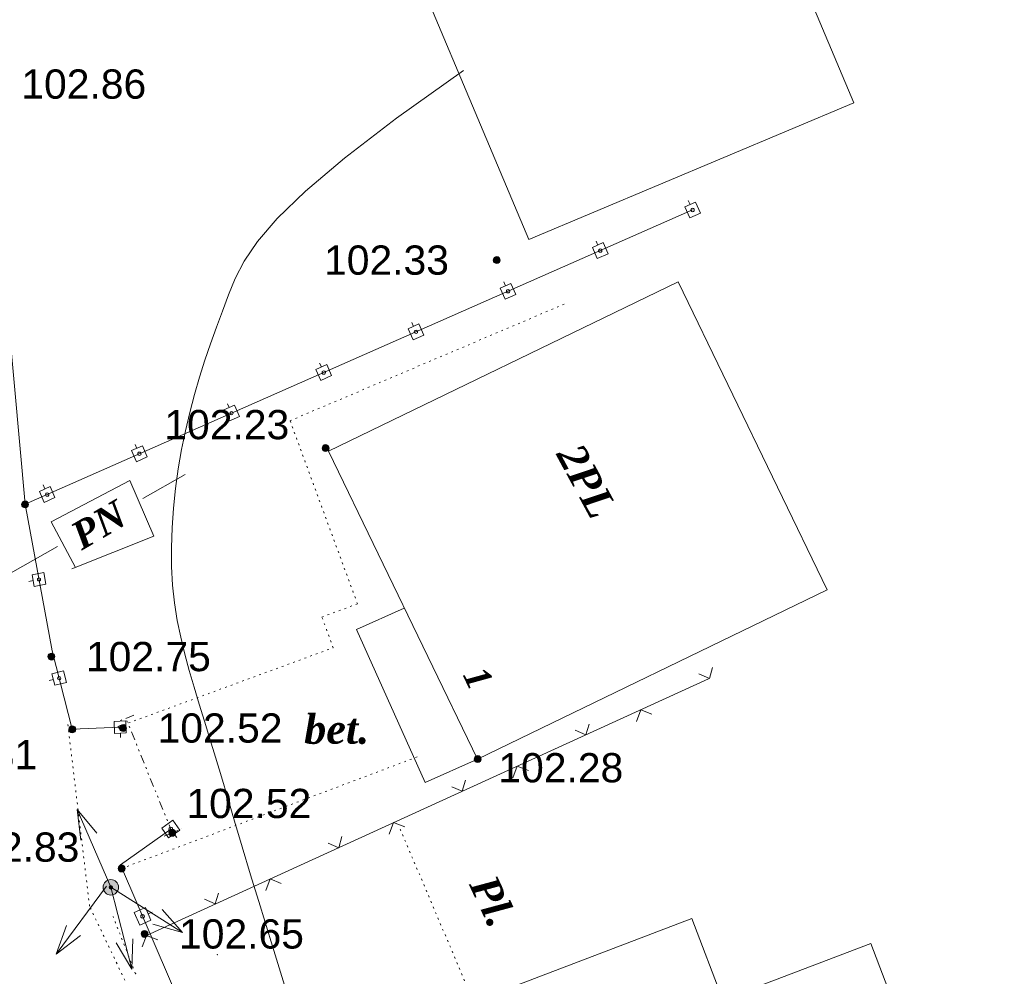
# Model space of a CAD drawing. Header units: millimetres. Extents: x 9396 to 25236, y 15106 to 31102.
# Tile 88 of 256: x 11977 to 12034, y 15759 to 15815. Entities that reach past the tile are written whole.
import ezdxf
from ezdxf.enums import TextEntityAlignment as Align

# ---------------------------------------------------------------- set-up
doc = ezdxf.new("R2010")
doc.units = ezdxf.units.MM
for name, pattern in [('DIVIDE', [1.25, 0.5, -0.25, 0, -0.25, 0, -0.25]), ('DOT', [0.25, 0, -0.25]), ('HIDDEN', [0.375, 0.25, -0.125])]:
    doc.linetypes.add(name, pattern=pattern)
for name, color, linetype, lineweight, true_color in [('1001010', 7, 'Continuous', 9, 0x000000), ('10010110', 7, 'Continuous', 20, 0xa25100), ('1060000', 7, 'Continuous', 9, 0x000000), ('1070000', 7, 'DOT', 9, 0x000000), ('2030012', 7, 'Continuous', 9, 0x000000), ('21100200', 7, 'HIDDEN', 0, 0x800080), ('3000105', 7, 'DIVIDE', 9, 0x000000), ('3000113', 7, 'Continuous', 9, 0x000000), ('3000130', 7, 'Continuous', 9, 0x000000), ('3000140', 7, 'Continuous', 9, 0x000000), ('3000260', 7, 'Continuous', 9, 0x000000), ('5010210', 7, 'Continuous', 20, 0x008000), ('6011210', 1, 'Continuous', 9, 0xff0000)]:
    doc.layers.add(name, color=color, linetype=linetype, lineweight=lineweight, true_color=true_color)
doc.styles.add('10', font='timesbi.ttf', dxfattribs={"height": 0.001481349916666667})
doc.styles.add('2', font='timesbi.ttf', dxfattribs={"height": 0.001692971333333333})
doc.styles.add('9', font='timesbi.ttf', dxfattribs={"height": 0.001692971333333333})
doc.styles.add('F2', font='arial.ttf', dxfattribs={"height": 0.001692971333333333})

# ---------------------------------------------------------------- blocks, each defined once
blk = doc.blocks.new('SYMBOL21100200')
at = {"true_color": 0x800080}
h = blk.add_hatch(color=216, dxfattribs=at)
edge = h.paths.add_edge_path()
edge.add_arc((0, 0), 0.1, 0, 360)
at = {"color": 216, "linetype": 'Continuous', "lineweight": 0, "true_color": 0x800080}
blk.add_circle((0, 0), 0.1, dxfattribs=at)
blk = doc.blocks.new('SYMBOL2030012')
at = {"true_color": 0xffffff}
h = blk.add_hatch(color=7, dxfattribs=at)
edge = h.paths.add_edge_path()
edge.add_arc((0, 0), 0.225, 0, 360)
at = {"true_color": 0x000000}
h = blk.add_hatch(color=18, dxfattribs=at)
edge = h.paths.add_edge_path()
edge.add_arc((0, 0), 0.05, 0, 360)
at = {"color": 18, "linetype": 'Continuous', "lineweight": 0, "true_color": 0x000000}
for radius in [0.225, 0.05]:
    blk.add_circle((0, 0), radius, dxfattribs=at)

msp = doc.modelspace()

# ---------------------------------------------------------------- linework, layer by layer
at = {"layer": '1001010', "color": 253}
for points in [[(12006.69094574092, 15801.87784689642, 98.36564163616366), (11997.68786719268, 15823.28091806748, 98.36564163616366), (12016.50614180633, 15831.1967168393, 98.36564163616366)], [(12016.50614180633, 15831.1967168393, 98.36564163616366), (12025.50922035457, 15809.79364566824, 98.36564163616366), (12006.69094574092, 15801.87784689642, 98.36564163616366)], [(12003.7312904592, 15771.79588697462, 146.0202187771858), (11995.09837984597, 15789.63063956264, 146.0202187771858), (12015.34688998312, 15799.43192933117, 146.0202187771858)], [(12015.34688998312, 15799.43192933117, 146.0202187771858), (12023.97980059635, 15781.59717674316, 146.0202187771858), (12003.7312904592, 15771.79588697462, 146.0202187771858)], [(11980.44889647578, 15782.89512288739, 120.409053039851), (11979.02646352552, 15785.53592452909, 120.409053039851), (11983.58365181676, 15787.91964881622, 120.409053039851), (11984.96817187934, 15784.69222872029, 120.409053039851), (11980.23699404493, 15782.81814208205, 120.409053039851)], [(12029.92964418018, 15732.56669912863, 151.7849687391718), (12017.17064409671, 15727.71060576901, 151.7849687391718), (12013.80860487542, 15736.54409712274, 151.7849687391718), (12007.65606221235, 15734.20243074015, 151.7849687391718), (12003.35859042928, 15745.49369694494, 151.7849687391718), (12008.79298313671, 15747.56203444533, 151.7849687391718), (12004.73706466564, 15758.21863848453, 151.7849687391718), (12016.14130336, 15762.55910775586, 151.7849687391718), (12017.93165071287, 15757.85511210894, 151.7849687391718), (12026.51006340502, 15761.12006803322, 151.7849687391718)], [(12026.51006340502, 15761.12006803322, 151.7849687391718), (12034.23226190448, 15740.83060405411, 151.7849687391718), (12027.72676055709, 15738.35460110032, 151.7849687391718), (12029.92964418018, 15732.56669912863, 151.7849687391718)]]:
    msp.add_polyline3d(points, dxfattribs=at)
at = {"layer": '10010110'}
msp.add_polyline3d([(11992.62741462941, 15758.44592217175, 141.8104850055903), (11991.76519662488, 15761.21276834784, 140.427702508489), (11991.12989415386, 15763.29226411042, 138.7657888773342), (11990.58447955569, 15765.09627221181, 136.7811842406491), (11990.09541242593, 15766.7242361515, 134.5447527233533), (11989.65502417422, 15768.19749461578, 132.155964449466), (11989.25564621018, 15769.53738629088, 129.7142895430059), (11988.88960994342, 15770.7652498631, 127.3191981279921), (11988.54924678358, 15771.90242401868, 125.0701603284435), (11988.22688814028, 15772.9702474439, 123.0666462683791), (11987.91486542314, 15773.99005882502, 121.4081260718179), (11987.60784396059, 15774.98102963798, 120.1643180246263), (11987.30982475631, 15775.95366251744, 119.285933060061), (11987.02714273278, 15776.91629288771, 118.6939302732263), (11986.76613281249, 15777.87725617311, 118.3092687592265), (11986.53312991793, 15778.84488779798, 118.0529076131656), (11986.33446897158, 15779.82752318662, 117.845805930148), (11986.17648489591, 15780.83349776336, 117.6089228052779), (11986.06551261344, 15781.87114695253, 117.2632173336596), (11986.00627553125, 15782.94586099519, 116.7614904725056), (11985.997050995, 15784.05124939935, 116.1839106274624), (11986.03450483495, 15785.17797648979, 115.6424880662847), (11986.11530288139, 15786.31670659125, 115.2492330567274), (11986.23611096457, 15787.45810402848, 115.1161558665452), (11986.39359491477, 15788.59283312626, 115.355266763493), (11986.58442056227, 15789.71155820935, 116.0785760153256), (11986.80525373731, 15790.80494360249, 117.3980938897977), (11987.05287140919, 15791.86590419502, 119.3806487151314), (11987.32449510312, 15792.89635713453, 121.9123410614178), (11987.61745748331, 15793.90047013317, 124.8340895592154), (11987.92909121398, 15794.88241090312, 127.9868128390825), (11988.25672895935, 15795.84634715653, 131.2114295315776), (11988.59770338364, 15796.79644660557, 134.3488582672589), (11988.94934715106, 15797.73687696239, 137.2400176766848), (11989.30899292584, 15798.67180593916, 139.7258263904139), (11989.69497864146, 15799.61557046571, 141.6203957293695), (11990.20966330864, 15800.62318434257, 142.6306077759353), (11990.97641120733, 15801.75983058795, 142.4365373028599), (11992.1185866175, 15803.09069222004, 140.7182590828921), (11993.75955381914, 15804.68095225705, 137.1558478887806), (11996.02267709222, 15806.59579371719, 131.4293784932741), (11999.03132071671, 15808.90039961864, 123.2189256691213), (12002.90884897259, 15811.65995297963, 112.2045641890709)], dxfattribs=at)
at = {"layer": '1060000', "color": 253}
msp.add_polyline3d([(12003.7312904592, 15771.79588697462, 108.9792719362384), (12000.69119258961, 15770.43331907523, 108.9792719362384), (11996.72231576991, 15779.28849170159, 108.9792719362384), (11999.48196536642, 15780.52536305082, 108.9792719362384)], dxfattribs=at)
at = {"layer": '1070000', "color": 253}
for p, q in [((11983.11192098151, 15765.46089991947, 108.9792719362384), (12000.33877573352, 15771.96240303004, 108.9792719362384)), ((11983.91694280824, 15759.3704495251, 146.0202187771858), (11982.61645900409, 15762.68292323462, 146.0202187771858))]:
    msp.add_line(p, q, dxfattribs=at)
for points in [[(11982.86015050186, 15773.64415137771, 108.9792719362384), (11995.36704181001, 15778.24508389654, 108.9792719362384), (11994.71387323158, 15780.02061709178, 108.9792719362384), (11996.76921038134, 15780.77671765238, 108.9792719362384), (11992.86662143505, 15791.38527484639, 108.9792719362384), (12008.75811066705, 15798.14130217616, 108.9792719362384)], [(12005.74586690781, 15711.91871856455, 109.0279172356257), (11981.25486741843, 15763.27633193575, 109.0279172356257), (11979.97481183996, 15773.98111667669, 109.0279172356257)], [(11990.1286932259, 15750.00482296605, 144.7548047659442), (12001.30032972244, 15754.90944386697, 144.7548047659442), (12000.6078899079, 15757.57875336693, 144.7548047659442), (12003.1109344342, 15758.64243509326, 144.7548047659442), (11999.25092830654, 15767.72576046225, 144.7548047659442)]]:
    msp.add_polyline3d(points, dxfattribs=at)
at = {"layer": '3000105', "color": 253}
for p, q in [((11983.82794741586, 15774.3418074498, 129.5395305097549), (11982.80807281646, 15773.92967179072, 129.5395305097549)), ((11986.04284098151, 15767.52629991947, 129.5395305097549), (11983.3643680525, 15774.15447305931, 129.5395305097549)), ((11985.57926161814, 15767.33896552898, 129.5395305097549), (11986.59913621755, 15767.75110118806, 129.5395305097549))]:
    msp.add_line(p, q, dxfattribs=at)
at = {"layer": '3000113', "color": 253}
msp.add_polyline3d([(11993.13362098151, 15827.66661991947, 107.7239064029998), (11980.77954098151, 15822.44213991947, 107.8829718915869), (11976.65568098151, 15817.02405991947, 107.9690573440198), (11975.30050098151, 15810.88613991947, 107.9690573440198), (11977.51732098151, 15786.54997991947, 108.5106598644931)], dxfattribs=at)
at = {"layer": '3000130', "color": 253}
for p, q in [((12015.93088953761, 15804.13672905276, 129.5395305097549), (12016.03088953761, 15803.90672905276, 129.5395305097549)), ((12010.59088953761, 15801.78672905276, 129.5395305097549), (12010.69088953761, 15801.55672905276, 129.5395305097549)), ((12005.25088953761, 15799.42672905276, 129.5395305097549), (12005.35088953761, 15799.19672905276, 129.5395305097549)), ((11999.91088953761, 15797.07672905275, 129.5395305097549), (12000.01088953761, 15796.84672905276, 129.5395305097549)), ((11994.57088953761, 15794.72672905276, 129.5395305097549), (11994.68088953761, 15794.49672905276, 129.5395305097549)), ((11989.24088953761, 15792.36672905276, 129.5395305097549), (11989.34088953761, 15792.14672905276, 129.5395305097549)), ((11983.90088953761, 15790.01672905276, 129.5395305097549), (11984.00088953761, 15789.78672905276, 129.5395305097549)), ((11978.56088953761, 15787.66672905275, 129.5395305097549), (11978.66088953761, 15787.43672905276, 129.5395305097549)), ((11977.74088953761, 15782.08672905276, 129.5395305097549), (11977.98088953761, 15782.12672905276, 129.5395305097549)), ((11978.91088953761, 15776.33672905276, 129.5395305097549), (11979.16088953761, 15776.39672905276, 129.5395305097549)), ((11983.05088953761, 15773.04672905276, 129.5395305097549), (11983.04088953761, 15773.29672905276, 129.5395305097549)), ((11986.30088953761, 15767.24672905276, 161.1490468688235), (11986.16088953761, 15767.44672905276, 161.1490468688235)), ((11984.87088953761, 15762.92672905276, 161.1490468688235), (11984.64088953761, 15762.83672905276, 161.1490468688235))]:
    msp.add_line(p, q, dxfattribs=at)
for points in [[(12016.01088953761, 15803.13672905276, 129.5395305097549), (12016.63088953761, 15803.40672905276, 129.5395305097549), (12016.35088953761, 15804.04672905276, 129.5395305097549), (12015.72088953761, 15803.77672905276, 129.5395305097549), (12016.01088953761, 15803.13672905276, 129.5395305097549)], [(12016.18088953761, 15803.48672905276, 129.5395305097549), (12016.23088953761, 15803.50672905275, 129.5395305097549), (12016.26088953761, 15803.53672905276, 129.5395305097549), (12016.27088953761, 15803.58672905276, 129.5395305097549), (12016.26088953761, 15803.63672905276, 129.5395305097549), (12016.23088953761, 15803.67672905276, 129.5395305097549), (12016.18088953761, 15803.68672905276, 129.5395305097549), (12016.13088953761, 15803.67672905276, 129.5395305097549), (12016.09088953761, 15803.63672905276, 129.5395305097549), (12016.08088953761, 15803.58672905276, 129.5395305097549), (12016.09088953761, 15803.53672905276, 129.5395305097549), (12016.13088953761, 15803.50672905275, 129.5395305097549), (12016.18088953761, 15803.48672905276, 129.5395305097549)], [(12010.66088953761, 15800.77672905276, 129.5395305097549), (12011.29088953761, 15801.04672905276, 129.5395305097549), (12011.00088953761, 15801.69672905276, 129.5395305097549), (12010.38088953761, 15801.41672905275, 129.5395305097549), (12010.66088953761, 15800.77672905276, 129.5395305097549)], [(12010.83088953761, 15801.13672905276, 129.5395305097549), (12010.88088953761, 15801.14672905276, 129.5395305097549), (12010.92088953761, 15801.18672905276, 129.5395305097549), (12010.93088953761, 15801.23672905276, 129.5395305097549), (12010.92088953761, 15801.28672905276, 129.5395305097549), (12010.88088953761, 15801.31672905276, 129.5395305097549), (12010.83088953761, 15801.33672905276, 129.5395305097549), (12010.78088953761, 15801.31672905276, 129.5395305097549), (12010.75088953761, 15801.28672905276, 129.5395305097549), (12010.73088953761, 15801.23672905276, 129.5395305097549), (12010.75088953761, 15801.18672905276, 129.5395305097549), (12010.78088953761, 15801.14672905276, 129.5395305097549), (12010.83088953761, 15801.13672905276, 129.5395305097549)], [(12005.32088953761, 15798.42672905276, 129.5395305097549), (12005.95088953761, 15798.69672905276, 129.5395305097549), (12005.66088953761, 15799.33672905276, 129.5395305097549), (12005.04088953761, 15799.06672905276, 129.5395305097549), (12005.32088953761, 15798.42672905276, 129.5395305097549)], [(12005.49088953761, 15798.78672905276, 129.5395305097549), (12005.54088953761, 15798.79672905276, 129.5395305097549), (12005.58088953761, 15798.83672905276, 129.5395305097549), (12005.59088953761, 15798.87672905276, 129.5395305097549), (12005.58088953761, 15798.92672905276, 129.5395305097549), (12005.54088953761, 15798.96672905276, 129.5395305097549), (12005.49088953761, 15798.97672905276, 129.5395305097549), (12005.44088953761, 15798.96672905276, 129.5395305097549), (12005.41088953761, 15798.92672905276, 129.5395305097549), (12005.40088953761, 15798.87672905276, 129.5395305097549), (12005.41088953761, 15798.83672905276, 129.5395305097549), (12005.44088953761, 15798.79672905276, 129.5395305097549), (12005.49088953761, 15798.78672905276, 129.5395305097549)], [(11999.99088953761, 15796.06672905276, 129.5395305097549), (12000.61088953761, 15796.34672905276, 129.5395305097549), (12000.33088953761, 15796.98672905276, 129.5395305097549), (11999.70088953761, 15796.70672905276, 129.5395305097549), (11999.99088953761, 15796.06672905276, 129.5395305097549)], [(12000.16088953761, 15796.42672905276, 129.5395305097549), (12000.20088953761, 15796.44672905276, 129.5395305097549), (12000.24088953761, 15796.47672905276, 129.5395305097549), (12000.25088953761, 15796.52672905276, 129.5395305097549), (12000.24088953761, 15796.57672905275, 129.5395305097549), (12000.20088953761, 15796.61672905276, 129.5395305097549), (12000.16088953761, 15796.62672905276, 129.5395305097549), (12000.11088953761, 15796.61672905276, 129.5395305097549), (12000.07088953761, 15796.57672905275, 129.5395305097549), (12000.06088953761, 15796.52672905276, 129.5395305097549), (12000.07088953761, 15796.47672905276, 129.5395305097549), (12000.11088953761, 15796.44672905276, 129.5395305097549), (12000.16088953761, 15796.42672905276, 129.5395305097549)], [(11994.65088953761, 15793.71672905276, 129.5395305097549), (11995.27088953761, 15793.99672905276, 129.5395305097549), (11994.99088953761, 15794.63672905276, 129.5395305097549), (11994.36088953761, 15794.35672905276, 129.5395305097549), (11994.65088953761, 15793.71672905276, 129.5395305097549)], [(11994.82088953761, 15794.07672905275, 129.5395305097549), (11994.87088953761, 15794.08672905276, 129.5395305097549), (11994.90088953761, 15794.12672905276, 129.5395305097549), (11994.92088953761, 15794.17672905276, 129.5395305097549), (11994.90088953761, 15794.22672905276, 129.5395305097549), (11994.87088953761, 15794.25672905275, 129.5395305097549), (11994.82088953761, 15794.27672905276, 129.5395305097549), (11994.77088953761, 15794.25672905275, 129.5395305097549), (11994.73088953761, 15794.22672905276, 129.5395305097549), (11994.72088953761, 15794.17672905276, 129.5395305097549), (11994.73088953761, 15794.12672905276, 129.5395305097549), (11994.77088953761, 15794.08672905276, 129.5395305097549), (11994.82088953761, 15794.07672905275, 129.5395305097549)], [(11989.31088953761, 15791.36672905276, 129.5395305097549), (11989.93088953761, 15791.63672905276, 129.5395305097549), (11989.65088953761, 15792.27672905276, 129.5395305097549), (11989.03088953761, 15792.00672905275, 129.5395305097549), (11989.31088953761, 15791.36672905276, 129.5395305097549)], [(11989.48088953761, 15791.72672905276, 129.5395305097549), (11989.53088953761, 15791.73672905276, 129.5395305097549), (11989.56088953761, 15791.77672905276, 129.5395305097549), (11989.58088953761, 15791.82672905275, 129.5395305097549), (11989.56088953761, 15791.86672905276, 129.5395305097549), (11989.53088953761, 15791.90672905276, 129.5395305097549), (11989.48088953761, 15791.91672905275, 129.5395305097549), (11989.43088953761, 15791.90672905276, 129.5395305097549), (11989.39088953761, 15791.86672905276, 129.5395305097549), (11989.38088953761, 15791.82672905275, 129.5395305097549), (11989.39088953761, 15791.77672905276, 129.5395305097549), (11989.43088953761, 15791.73672905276, 129.5395305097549), (11989.48088953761, 15791.72672905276, 129.5395305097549)], [(11983.97088953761, 15789.00672905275, 129.5395305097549), (11984.59088953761, 15789.28672905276, 129.5395305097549), (11984.31088953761, 15789.92672905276, 129.5395305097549), (11983.69088953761, 15789.65672905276, 129.5395305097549), (11983.97088953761, 15789.00672905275, 129.5395305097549)], [(11984.14088953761, 15789.36672905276, 129.5395305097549), (11984.19088953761, 15789.38672905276, 129.5395305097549), (11984.22088953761, 15789.41672905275, 129.5395305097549), (11984.24088953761, 15789.46672905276, 129.5395305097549), (11984.22088953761, 15789.51672905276, 129.5395305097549), (11984.19088953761, 15789.55672905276, 129.5395305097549), (11984.14088953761, 15789.56672905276, 129.5395305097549), (11984.09088953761, 15789.55672905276, 129.5395305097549), (11984.05088953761, 15789.51672905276, 129.5395305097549), (11984.04088953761, 15789.46672905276, 129.5395305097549), (11984.05088953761, 15789.41672905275, 129.5395305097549), (11984.09088953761, 15789.38672905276, 129.5395305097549), (11984.14088953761, 15789.36672905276, 129.5395305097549)], [(11978.63088953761, 15786.65672905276, 129.5395305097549), (11979.25088953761, 15786.93672905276, 129.5395305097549), (11978.97088953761, 15787.57672905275, 129.5395305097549), (11978.35088953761, 15787.29672905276, 129.5395305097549), (11978.63088953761, 15786.65672905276, 129.5395305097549)], [(11978.80088953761, 15787.01672905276, 129.5395305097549), (11978.85088953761, 15787.02672905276, 129.5395305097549), (11978.89088953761, 15787.06672905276, 129.5395305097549), (11978.90088953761, 15787.11672905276, 129.5395305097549), (11978.89088953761, 15787.16672905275, 129.5395305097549), (11978.85088953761, 15787.19672905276, 129.5395305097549), (11978.80088953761, 15787.21672905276, 129.5395305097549), (11978.75088953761, 15787.19672905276, 129.5395305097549), (11978.72088953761, 15787.16672905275, 129.5395305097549), (11978.70088953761, 15787.11672905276, 129.5395305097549), (11978.72088953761, 15787.06672905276, 129.5395305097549), (11978.75088953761, 15787.02672905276, 129.5395305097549), (11978.80088953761, 15787.01672905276, 129.5395305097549)], [(11978.73088953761, 15781.92672905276, 129.5395305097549), (11978.61088953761, 15782.59672905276, 129.5395305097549), (11977.92088953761, 15782.46672905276, 129.5395305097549), (11978.04088953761, 15781.79672905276, 129.5395305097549), (11978.73088953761, 15781.92672905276, 129.5395305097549)], [(11978.33088953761, 15782.09672905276, 129.5395305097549), (11978.38088953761, 15782.10672905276, 129.5395305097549), (11978.41088953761, 15782.14672905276, 129.5395305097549), (11978.42088953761, 15782.19672905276, 129.5395305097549), (11978.41088953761, 15782.24672905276, 129.5395305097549), (11978.38088953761, 15782.27672905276, 129.5395305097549), (11978.33088953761, 15782.29672905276, 129.5395305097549), (11978.28088953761, 15782.27672905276, 129.5395305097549), (11978.24088953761, 15782.24672905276, 129.5395305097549), (11978.23088953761, 15782.19672905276, 129.5395305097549), (11978.24088953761, 15782.14672905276, 129.5395305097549), (11978.28088953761, 15782.10672905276, 129.5395305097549), (11978.33088953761, 15782.09672905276, 129.5395305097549)], [(11979.92088953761, 15776.23672905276, 129.5395305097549), (11979.75088953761, 15776.89672905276, 129.5395305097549), (11979.07088953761, 15776.72672905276, 129.5395305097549), (11979.24088953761, 15776.06672905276, 129.5395305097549), (11979.92088953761, 15776.23672905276, 129.5395305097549)], [(11979.50088953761, 15776.38672905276, 129.5395305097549), (11979.55088953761, 15776.39672905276, 129.5395305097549), (11979.58088953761, 15776.42672905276, 129.5395305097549), (11979.59088953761, 15776.47672905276, 129.5395305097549), (11979.58088953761, 15776.52672905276, 129.5395305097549), (11979.55088953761, 15776.56672905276, 129.5395305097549), (11979.50088953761, 15776.57672905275, 129.5395305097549), (11979.45088953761, 15776.56672905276, 129.5395305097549), (11979.41088953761, 15776.52672905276, 129.5395305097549), (11979.40088953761, 15776.47672905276, 129.5395305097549), (11979.41088953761, 15776.42672905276, 129.5395305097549), (11979.45088953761, 15776.39672905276, 129.5395305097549), (11979.50088953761, 15776.38672905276, 129.5395305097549)], [(11983.35088953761, 15774.00672905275, 129.5395305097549), (11982.67088953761, 15773.97672905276, 129.5395305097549), (11982.70088953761, 15773.27672905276, 129.5395305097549), (11983.38088953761, 15773.30672905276, 129.5395305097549), (11983.35088953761, 15774.00672905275, 129.5395305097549)], [(11983.03088953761, 15773.54672905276, 129.5395305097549), (11983.08088953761, 15773.55672905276, 129.5395305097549), (11983.11088953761, 15773.59672905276, 129.5395305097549), (11983.13088953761, 15773.64672905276, 129.5395305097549), (11983.11088953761, 15773.69672905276, 129.5395305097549), (11983.08088953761, 15773.72672905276, 129.5395305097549), (11983.03088953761, 15773.74672905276, 129.5395305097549), (11982.98088953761, 15773.72672905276, 129.5395305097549), (11982.94088953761, 15773.69672905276, 129.5395305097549), (11982.93088953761, 15773.64672905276, 129.5395305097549), (11982.94088953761, 15773.59672905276, 129.5395305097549), (11982.98088953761, 15773.55672905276, 129.5395305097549), (11983.03088953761, 15773.54672905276, 129.5395305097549)], [(11986.08088953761, 15768.25672905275, 161.1490468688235), (11985.43088953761, 15767.79672905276, 161.1490468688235), (11985.83088953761, 15767.22672905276, 161.1490468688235), (11986.48088953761, 15767.67672905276, 161.1490468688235), (11986.08088953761, 15768.25672905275, 161.1490468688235)], [(11985.96088953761, 15767.62672905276, 161.1490468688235), (11986.01088953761, 15767.64672905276, 161.1490468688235), (11986.05088953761, 15767.68672905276, 161.1490468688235), (11986.06088953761, 15767.73672905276, 161.1490468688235), (11986.05088953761, 15767.78672905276, 161.1490468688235), (11986.01088953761, 15767.82672905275, 161.1490468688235), (11985.96088953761, 15767.84672905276, 161.1490468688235), (11985.90088953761, 15767.82672905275, 161.1490468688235), (11985.86088953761, 15767.78672905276, 161.1490468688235), (11985.85088953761, 15767.73672905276, 161.1490468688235), (11985.86088953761, 15767.68672905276, 161.1490468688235), (11985.90088953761, 15767.64672905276, 161.1490468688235), (11985.96088953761, 15767.62672905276, 161.1490468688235)], [(11983.84088953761, 15762.91672905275, 161.1490468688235), (11984.16088953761, 15762.18672905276, 161.1490468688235), (11984.80088953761, 15762.46672905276, 161.1490468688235), (11984.49088953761, 15763.19672905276, 161.1490468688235), (11983.84088953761, 15762.91672905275, 161.1490468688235)], [(11984.32088953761, 15762.58672905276, 161.1490468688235), (11984.38088953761, 15762.59672905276, 161.1490468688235), (11984.42088953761, 15762.63672905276, 161.1490468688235), (11984.43088953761, 15762.69672905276, 161.1490468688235), (11984.42088953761, 15762.74672905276, 161.1490468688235), (11984.38088953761, 15762.78672905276, 161.1490468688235), (11984.32088953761, 15762.79672905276, 161.1490468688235), (11984.27088953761, 15762.78672905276, 161.1490468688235), (11984.23088953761, 15762.74672905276, 161.1490468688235), (11984.22088953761, 15762.69672905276, 161.1490468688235), (11984.23088953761, 15762.63672905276, 161.1490468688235), (11984.27088953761, 15762.59672905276, 161.1490468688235), (11984.32088953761, 15762.58672905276, 161.1490468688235)]]:
    msp.add_polyline3d(points, close=True, dxfattribs=at)
for points in [[(11983.02970227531, 15773.64432238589, 91.21035131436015), (11980.24816098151, 15773.52449991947, 97.8341302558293), (11979.09329619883, 15778.07015367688, 100.7605959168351), (11977.51732098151, 15786.54997991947, 108.5106598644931), (12016.17105248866, 15803.58678554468, 167.8687097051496)], [(11985.95764762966, 15767.73712015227, 154.4293840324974), (11983.04424081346, 15765.6723619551, 158.3374621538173), (11989.71997481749, 15750.14106243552, 167.8687097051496)]]:
    msp.add_polyline3d(points, dxfattribs=at)
at = {"layer": '3000260', "color": 253}
msp.add_line((11984.54287497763, 15761.585177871, 136.5968972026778), (12017.10410818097, 15776.43528004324, 204.52), dxfattribs=at)
for points in [[(12016.54088953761, 15776.72672905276, 170.5584486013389), (12017.16088953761, 15776.45672905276, 170.5584486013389), (12017.34088953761, 15777.09672905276, 170.5584486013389)], [(12012.93088953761, 15773.97672905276, 170.5584486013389), (12013.18088953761, 15774.64672905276, 170.5584486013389), (12013.82088953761, 15774.38672905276, 170.5584486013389)], [(12009.38088953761, 15773.46672905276, 170.5584486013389), (12010.00088953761, 15773.19672905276, 170.5584486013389), (12010.19088953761, 15773.82672905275, 170.5584486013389)], [(12005.77088953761, 15770.71672905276, 170.5584486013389), (12006.02088953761, 15771.37672905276, 170.5584486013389), (12006.67088953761, 15771.12672905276, 170.5584486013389)], [(12002.23088953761, 15770.19672905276, 170.5584486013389), (12002.84088953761, 15769.93672905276, 170.5584486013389), (12003.03088953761, 15770.56672905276, 170.5584486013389)], [(11998.61088953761, 15767.45672905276, 170.5584486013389), (11998.86088953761, 15768.11672905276, 170.5584486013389), (11999.51088953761, 15767.86672905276, 170.5584486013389)], [(11995.07088953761, 15766.93672905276, 170.5584486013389), (11995.69088953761, 15766.66672905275, 170.5584486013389), (11995.87088953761, 15767.30672905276, 170.5584486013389)], [(11991.46088953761, 15764.18672905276, 170.5584486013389), (11991.71088953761, 15764.85672905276, 170.5584486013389), (11992.35088953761, 15764.59672905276, 170.5584486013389)], [(11987.91088953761, 15763.67672905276, 170.5584486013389), (11988.53088953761, 15763.40672905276, 170.5584486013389), (11988.72088953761, 15764.03672905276, 170.5584486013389)], [(11984.30088953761, 15760.92672905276, 170.5584486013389), (11984.55088953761, 15761.58672905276, 170.5584486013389), (11985.20088953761, 15761.33672905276, 170.5584486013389)]]:
    msp.add_polyline3d(points, dxfattribs=at)
at = {"layer": '5010210'}
for p, q in [((11984.33088953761, 15786.87672905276, 108.9207176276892), (11986.80088953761, 15788.26672905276, 108.9207176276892)), ((11979.39088953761, 15784.09672905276, 108.9207176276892), (11974.46088953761, 15781.31672905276, 108.9207176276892))]:
    msp.add_line(p, q, dxfattribs=at)
at = {"layer": '6011210'}
for p, q in [((11982.48626098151, 15764.37099991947, 146.0202187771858), (11980.53838659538, 15768.86719668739, 146.0202187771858)), ((11982.22680399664, 15764.44620672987, 146.0202187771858), (11979.31428779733, 15760.50574363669, 146.0202187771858)), ((11982.48626098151, 15764.37099991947, 146.0202187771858), (11983.70785110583, 15759.62571620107, 146.0202187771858)), ((11982.48626098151, 15764.37099991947, 146.0202187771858), (11986.63059022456, 15761.75670553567, 146.0202187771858))]:
    msp.add_line(p, q, dxfattribs=at)
for points in [[(11980.75538416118, 15767.10852899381, 146.0202187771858), (11980.53838659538, 15768.86719668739, 146.0202187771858), (11980.53838659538, 15768.86719668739, 146.0202187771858), (11981.67297533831, 15767.50605437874, 146.0202187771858)], [(11985.45952644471, 15763.0865963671, 146.0202187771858), (11986.63059022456, 15761.75670553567, 146.0202187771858), (11986.63059022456, 15761.75670553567, 146.0202187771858), (11984.92599697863, 15762.24081488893, 146.0202187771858)], [(11980.7268406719, 15761.57564754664, 146.0202187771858), (11979.31428779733, 15760.50574363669, 146.0202187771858), (11979.31428779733, 15760.50574363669, 146.0202187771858), (11979.92266453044, 15762.17003860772, 146.0202187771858)], [(11983.76824674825, 15761.39669117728, 146.0202187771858), (11983.70785110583, 15759.62571620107, 146.0202187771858), (11983.70785110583, 15759.62571620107, 146.0202187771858), (11982.79982149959, 15761.14738707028, 146.0202187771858)]]:
    msp.add_polyline3d(points, dxfattribs=at)
for p in [(11988.65477729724, 15760.47982317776, 146.0202187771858), (11983.91694280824, 15759.3704495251, 146.0202187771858)]:
    msp.add_point(p, dxfattribs=at)

# ---------------------------------------------------------------- block references
at = {"layer": '2030012', "color": 253, "xscale": 2, "yscale": 2, "zscale": 2}
msp.add_blockref('SYMBOL2030012', (11982.48626098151, 15764.37099991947, 146.0202187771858), dxfattribs=at)
at = {"layer": '21100200', "xscale": 2, "yscale": 2, "zscale": 2}
for p in [(12004.83623102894, 15800.68641227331, 204.66), (11994.92734881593, 15789.80040477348, 204.46), (11977.51994098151, 15786.54287991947, 205.53476), (11979.04616098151, 15777.73113991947, 205.49362), (11980.25076098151, 15773.51737991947, 205.61714), (11983.19422098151, 15773.59439991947, 205.03948), (12003.7312904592, 15771.79588697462, 204.56), (11986.04284098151, 15767.52629991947, 205.03948), (11983.11192098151, 15765.46089991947, 205.66068), (11984.43738098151, 15761.67221991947, 205.29656)]:
    msp.add_blockref('SYMBOL21100200', p, dxfattribs=at)

# ---------------------------------------------------------------- texts
at = {"layer": '1001010', "color": 253, "style": '9'}
for s, height, rotation, p in [('2PL', 1.692971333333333, 298.4000000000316, (12009.00263491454, 15789.8339081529, 146.0202187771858)), ('PN', 1.591816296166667, 30.30000000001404, (11980.39731770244, 15784.54889544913, 120.409053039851))]:
    msp.add_text(s, height=height, rotation=rotation, dxfattribs=at).set_placement(p, align=Align.MIDDLE_LEFT)
at = {"layer": '1001010', "color": 1, "true_color": 0xff0000, "style": '10'}
msp.add_text('1', height=1.481349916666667, rotation=295.3000000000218, dxfattribs=at).set_placement((12003.52263491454, 15776.9939081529, 146.0202187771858), align=Align.MIDDLE_LEFT)
at = {"layer": '1070000', "color": 253, "style": '2'}
msp.add_text('bet.', height=1.692971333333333, dxfattribs=at).set_placement((11993.68534835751, 15773.53165147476, 114.6992719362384), align=Align.MIDDLE_LEFT)
at = {"layer": '21100200', "color": 253, "style": 'F2'}
for s, p in [('102.86', (11977.30312098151, 15810.87901991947, 205.71014)), ('102.33', (11994.83623102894, 15800.68641227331, 204.66)), ('102.23', (11985.58734881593, 15791.16040477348, 204.46)), ('102.75', (11981.04616098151, 15777.73113991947, 205.49362)), ('102.52', (11985.19422098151, 15773.59439991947, 205.03948)), ('102.81', (11970.99076098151, 15772.05737991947, 162.47714)), ('102.28', (12004.9312904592, 15771.29588697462, 204.56)), ('102.52', (11986.86284098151, 15769.22629991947, 130.37948)), ('102.83', (11973.43192098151, 15766.70089991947, 164.04068)), ('102.65', (11986.43738098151, 15761.67221991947, 205.29656))]:
    msp.add_text(s, height=1.692971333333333, dxfattribs=at).set_placement(p, align=Align.MIDDLE_LEFT)
at = {"layer": '3000140', "color": 253, "style": '2'}
msp.add_text('Pl.', height=1.692971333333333, rotation=294.9999999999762, dxfattribs=at).set_placement((12003.98588953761, 15764.89172905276, 144.7548047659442), align=Align.MIDDLE_LEFT)

doc.saveas('drawing.dxf')
